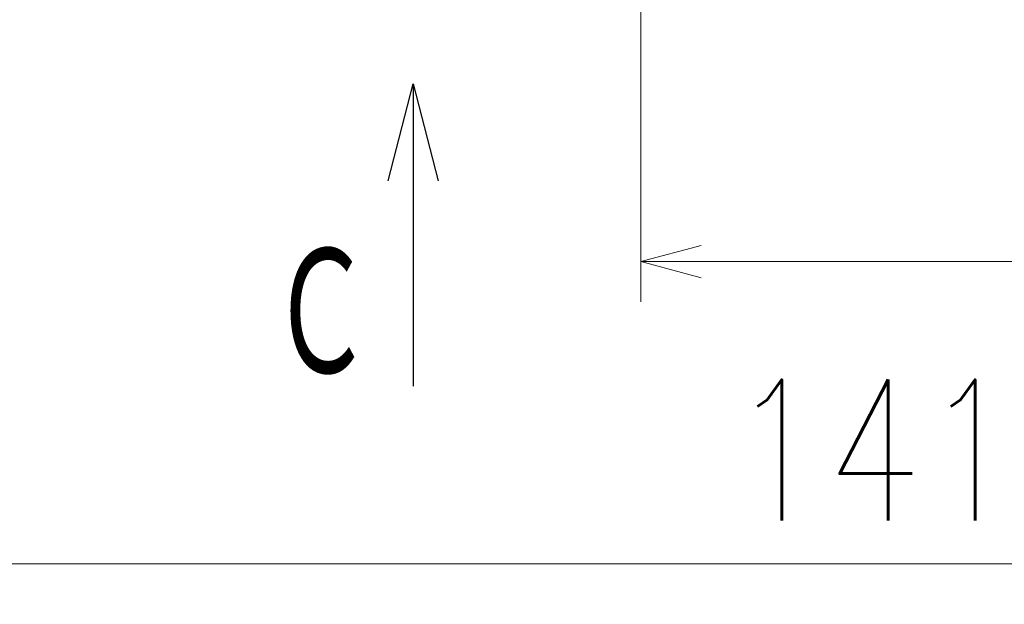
# Model space of a CAD drawing. Header units: millimetres. Extents: x 0 to 1071, y 0 to 742.
# Tile 83 of 127: x 301 to 363, y 322 to 359. Entities that reach past the tile are written whole.
import ezdxf

# ---------------------------------------------------------------- set-up
doc = ezdxf.new("R2010")
doc.units = ezdxf.units.MM
doc.header["$LTSCALE"] = 0.454724
doc.layers.add('NoLayerName_001', color=7, linetype='Continuous')
doc.styles.get("Standard").update_dxf_attribs({"font": 'txt', "bigfont": 'extfont2'})
doc.dimstyles.get("Standard").update_dxf_attribs({"dimtxt": 2.5, "dimasz": 2.5, "dimexe": 1, "dimexo": 1, "dimtad": 1, "dimdec": 3, "dimzin": 0, "dimdsep": 46, "dimtxsty": 'Standard', "dimcen": 2.5, "dimadec": 3, "dimazin": 0, "dimtfac": 0.75, "dimtdec": 3, "dimtmove": 0, "dimatfit": 3, "dimfxl": 1, "dimarcsym": 0})

# ---------------------------------------------------------------- blocks, each defined once
blk = doc.blocks.new('_OPEN30')
at = {"color": 0, "linetype": 'ByBlock', "lineweight": -2}
for p, q in [((-1, 0.267949), (0, 0)), ((0, 0), (-1, -0.267949)), ((0, 0), (-1, 0))]:
    blk.add_line(p, q, dxfattribs=at)
blk = doc.blocks.new('*D141')
at = {"layer": 'Defpoints', "color": 0}
for p in [(425, 422.9), (340.05, 368.6), (425, 343.75)]:
    blk.add_point(p, dxfattribs=at)
at = {"layer": 'NoLayerName_001', "color": 0, "linetype": 'Continuous', "lineweight": 13}
for p, q in [((425, 420.4), (425, 341.25)), ((340.05, 366.1), (340.05, 341.25)), ((343.8, 343.75), (421.25, 343.75))]:
    blk.add_line(p, q, dxfattribs=at)
at = {"layer": 'NoLayerName_001', "color": 0, "lineweight": 13, "xscale": 3.75, "yscale": 3.75, "zscale": 3.75, "rotation": 180}
blk.add_blockref('_OPEN30', (340.05, 343.75), dxfattribs=at)
at = {"layer": 'NoLayerName_001', "color": 0, "lineweight": 13, "xscale": 3.75, "yscale": 3.75, "zscale": 3.75}
blk.add_blockref('_OPEN30', (425, 343.75), dxfattribs=at)
at = {"layer": 'NoLayerName_001', "color": 0, "lineweight": 13, "insert": (382.525, 351.434), "char_height": 8.75, "attachment_point": 5}
blk.add_mtext('\\W0.8000;８５', dxfattribs=at)
blk = doc.blocks.new('*D142')
at = {"layer": 'Defpoints', "color": 0}
for p in [(284, 427.831), (425, 422.9), (284, 325)]:
    blk.add_point(p, dxfattribs=at)
at = {"layer": 'NoLayerName_001', "color": 0, "linetype": 'Continuous', "lineweight": 13}
for p, q in [((284, 425.331), (284, 322.5)), ((425, 420.4), (425, 322.5)), ((421.25, 325), (287.75, 325))]:
    blk.add_line(p, q, dxfattribs=at)
at = {"layer": 'NoLayerName_001', "color": 0, "lineweight": 13, "xscale": 3.75, "yscale": 3.75, "zscale": 3.75, "rotation": 180}
blk.add_blockref('_OPEN30', (284, 325), dxfattribs=at)
at = {"layer": 'NoLayerName_001', "color": 0, "lineweight": 13, "xscale": 3.75, "yscale": 3.75, "zscale": 3.75}
blk.add_blockref('_OPEN30', (425, 325), dxfattribs=at)
at = {"layer": 'NoLayerName_001', "color": 0, "lineweight": 13, "insert": (354.5, 332.063), "char_height": 8.75, "attachment_point": 5}
blk.add_mtext('\\W0.8000;141', dxfattribs=at)

msp = doc.modelspace()

# ---------------------------------------------------------------- texts
at = {"layer": 'NoLayerName_001', "color": 3, "lineweight": 13, "insert": (323.4113, 336.0216), "char_height": 8.75, "attachment_point": 9}
msp.add_mtext('\\A1;\\W0.6667;Ｃ', dxfattribs=at)

# ---------------------------------------------------------------- dimensions: what is measured, and where the dimension line sits
at = {"layer": 'NoLayerName_001', "color": 3, "linetype": 'Continuous', "lineweight": 13}
dim = msp.add_linear_dim(base=(284, 325), p1=(425, 422.9), p2=(284, 427.8308), angle=180, text='\\W0.8000;<>', dimstyle='Standard', override={"dimtxt": 8.75, "dimasz": 3.75, "dimexe": 2.5, "dimexo": 2.5, "dimgap": 2.5, "dimzin": 8, "dimblk": 'OPEN30', "dimclrd": 0, "dimclre": 0, "dimclrt": 0, "dimtp": 0, "dimtm": 0, "dimlwd": 13, "dimlwe": 13}, dxfattribs=at)
dim.commit()
dim.dimension.update_dxf_attribs({"geometry": '*D142', "text_midpoint": (354.5, 325), "dimtype": 160})
dim = msp.add_linear_dim(base=(425, 343.75), p1=(340.0501, 368.6), p2=(425, 422.9), text='\\W0.8000;８５', dimstyle='Standard', override={"dimtxt": 8.75, "dimasz": 3.75, "dimexe": 2.5, "dimexo": 2.5, "dimgap": 2.5, "dimzin": 8, "dimblk": 'OPEN30', "dimclrd": 0, "dimclre": 0, "dimclrt": 0, "dimtp": 0, "dimtm": 0, "dimlwd": 13, "dimlwe": 13}, dxfattribs=at)
dim.commit()
dim.dimension.update_dxf_attribs({"geometry": '*D141', "text_midpoint": (382.525, 343.75), "dimtype": 160})

# ---------------------------------------------------------------- leaders
msp.add_leader([(325.9113, 354.7716), (325.9113, 336.0216)], dimstyle='Standard', override={"dimasz": 6, "dimldrblk": 'OPEN30'}, dxfattribs=at)

doc.saveas('drawing.dxf')
